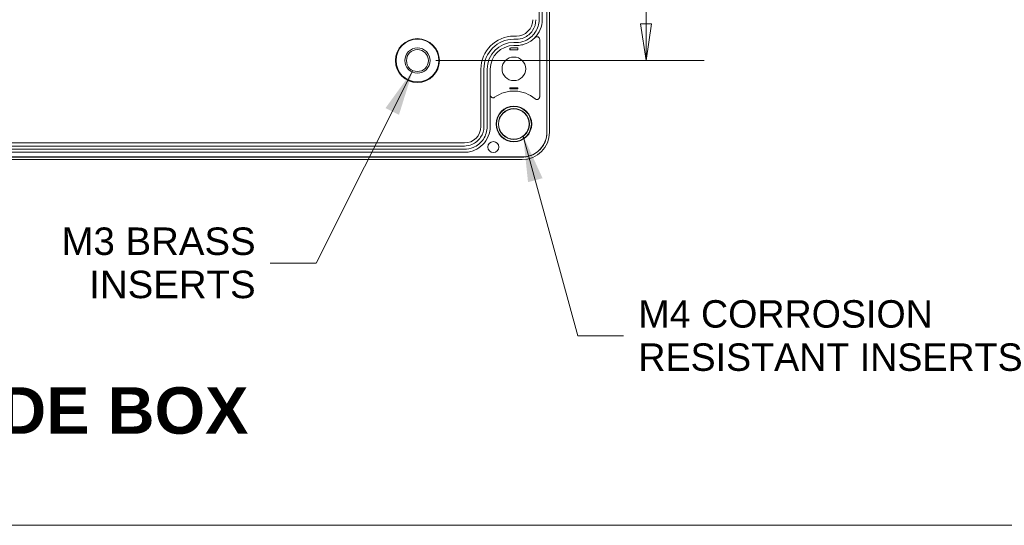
# Model space of a CAD drawing. Header units: millimetres. Extents: x 15 to 916, y 15 to 705.
# Tile 3 of 19: x 203 to 383, y 25 to 117. Entities that reach past the tile are written whole.
import ezdxf

# ---------------------------------------------------------------- set-up
doc = ezdxf.new("R2010")
doc.units = ezdxf.units.MM
doc.header["$LTSCALE"] = 3.333333
doc.layers.get('0').update_dxf_attribs({"lineweight": 25})
for name, color, linetype, lineweight in [('Dimension (ANSI)', 7, 'Continuous', 9), ('Sketch Geometry (ANSI)', 7, 'Continuous', 9), ('Symbol (ANSI)', 7, 'Continuous', 9), ('Visible (ANSI)', 7, 'Continuous', 9)]:
    doc.layers.add(name, color=color, linetype=linetype, lineweight=lineweight)
doc.styles.add('Label Text (ANSI)', font='arialbd.ttf')
doc.styles.add('Note Text (ANSI)', font='arial.ttf')
doc.dimstyles.new('Default - mm (ANSI)', dxfattribs={"dimscale": 3.333333, "dimtxt": 1.7, "dimasz": 2, "dimexe": 3.175, "dimexo": 1, "dimgap": 0.8, "dimtad": 0, "dimtih": 1, "dimtoh": 1, "dimrnd": 1e-08, "dimzin": 4, "dimdsep": 46, "dimtxsty": 'Note Text (ANSI)', "dimblk": 'Filled-1', "dimcen": 0.09, "dimdle": 10, "dimclrd": 256, "dimclre": 256, "dimclrt": 256, "dimadec": 1, "dimazin": 0, "dimtfac": 1.792941, "dimtofl": 0, "dimtmove": 0, "dimatfit": 3, "dimfxl": 1, "dimtolj": 1, "dimtzin": 0, "dimlwd": -1, "dimlwe": -1, "dimarcsym": 0})
doc.dimstyles.new('Default - mm (ANSI)$7', dxfattribs={"dimscale": 3.333333, "dimtxt": 1.7, "dimasz": 2.5, "dimexe": 3.175, "dimexo": 1, "dimgap": 0.8, "dimtad": 0, "dimtih": 1, "dimtoh": 1, "dimrnd": 1e-08, "dimzin": 4, "dimdsep": 46, "dimtxsty": 'Note Text (ANSI)', "dimblk": 'Filled-1', "dimcen": 0.09, "dimdle": 10, "dimclrd": 256, "dimclre": 256, "dimclrt": 256, "dimadec": 1, "dimazin": 0, "dimtfac": 1.792941, "dimtofl": 0, "dimtmove": 0, "dimatfit": 3, "dimfxl": 1, "dimtolj": 1, "dimtzin": 0, "dimlwd": -1, "dimlwe": -1, "dimarcsym": 0})

# ---------------------------------------------------------------- blocks, each defined once
blk = doc.blocks.new('Borders Hammond border')
at = {"layer": 'Sketch Geometry (ANSI)'}
blk.add_line((7.5, 7.5), (271.9, 7.5), dxfattribs=at)
blk = doc.blocks.new('Filled-1')
at = {"color": 0}
for p, q in [((0, 0), (-1, 0.15)), ((-1, 0.15), (-1, -0.15)), ((-1, 0), (0, 0)), ((-1, -0.15), (0, 0))]:
    blk.add_line(p, q, dxfattribs=at)
at = {"color": 0, "flags": 128}
blk.add_lwpolyline([(-1, -0.15), (0, 0), (-1, 0.15), (-1, -0.15)], dxfattribs=at)
at = {"color": 0}
blk.add_solid([(-1, -0.15), (0, 0), (-1, 0.15), (-1, -0.15)], dxfattribs=at)
blk = doc.blocks.new('*D49')
at = {"layer": 'Defpoints', "color": 0, "transparency": 16777216}
for p in [(289.76, 151.62), (275.76, 109.62), (317.37, 109.62)]:
    blk.add_point(p, dxfattribs=at)
at = {"layer": 'Dimension (ANSI)', "transparency": 16777216}
for p, q in [((293.09, 151.62), (327.95, 151.62)), ((317.37, 144.95), (317.37, 142.48)), ((317.37, 116.29), (317.37, 118.76)), ((279.09, 109.62), (327.95, 109.62))]:
    blk.add_line(p, q, dxfattribs=at)
at = {"layer": 'Dimension (ANSI)', "transparency": 16777216, "xscale": 6.666666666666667, "yscale": 6.666666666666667, "zscale": 6.666666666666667}
for p, rotation in [((317.37, 151.62), 90), ((317.37, 109.62), 270)]:
    blk.add_blockref('Filled-1', p, dxfattribs=dict(at, rotation=rotation))
at = {"layer": 'Dimension (ANSI)', "transparency": 16777216, "char_height": 5.667, "attachment_point": 5, "style": 'Note Text (ANSI)'}
for s, insert in [('\\A1; 42.00', (317.37, 136.18)), ('\\A1;[1.65]', (317.37, 124.32))]:
    blk.add_mtext(s, dxfattribs=dict(at, insert=insert))

msp = doc.modelspace()

# ---------------------------------------------------------------- linework, layer by layer
at = {"layer": 'Visible (ANSI)'}
for p, q in [((299.3072, 96.5706), (299.3072, 206.6721)), ((299.3246, 96.5706), (299.3246, 206.6721)), ((299.7897, 206.6547), (299.7897, 96.5881)), ((297.9045, 186.1717), (297.9045, 117.071)), ((298.4572, 186.1717), (298.4572, 117.071)), ((293.7572, 114.0714), (293.3072, 114.0714)), ((293.7572, 113.5187), (293.3072, 113.5187)), ((293.7572, 112.924), (293.3072, 112.924)), ((298.0072, 113.469), (298.0072, 103.032)), ((292.5608, 111.575), (292.5976, 111.6118)), ((293.7572, 112.3714), (293.3072, 112.3714)), ((293.3072, 111.9533), (293.7572, 111.9533)), ((293.7572, 111.5739), (293.3072, 111.5739)), ((294.0547, 111.5738), (294.0178, 111.6108)), ((287.3072, 108.0714), (287.3072, 97.6212)), ((287.8598, 108.0714), (287.8598, 97.6212)), ((288.4545, 108.0714), (288.4545, 97.6212)), ((289.0072, 108.0714), (289.0072, 103.3447)), ((292.5623, 104.6662), (292.5997, 104.6288)), ((294.052, 104.6662), (294.0146, 104.6288)), ((289.0072, 103.3447), (289.0072, 97.6212)), ((284.3074, 94.6214), (135.2069, 94.6214)), ((284.3074, 94.0687), (135.2069, 94.0687)), ((284.3074, 93.474), (135.2069, 93.474)), ((124.7064, 92.0714), (294.8079, 92.0714)), ((124.7064, 92.0539), (294.8079, 92.0539)), ((294.7905, 91.5888), (124.7239, 91.5888)), ((284.3074, 92.9214), (135.2069, 92.9214))]:
    msp.add_line(p, q, dxfattribs=at)
for centre, radius in [((275.7572, 109.6214), 3.9997), ((275.7572, 109.6214), 3.895), ((275.7572, 109.6214), 2.3), ((275.7572, 109.6214), 1.9956), ((293.3072, 108.1214), 2.15), ((293.3072, 98.0714), 3.25), ((293.3072, 98.0714), 3.18), ((293.3072, 98.0714), 2.8194), ((293.3072, 98.0714), 2.7697), ((289.5739, 93.8714), 1)]:
    msp.add_circle(centre, radius, dxfattribs=at)
for centre, radius, start, end in [((293.3072, 108.0714), 6, 90, 180), ((293.3072, 108.0714), 5.4474, 90, 180), ((293.3072, 108.0714), 4.8526, 90, 180), ((293.3072, 108.0714), 4.3, 90, 180), ((293.3072, 108.0714), 3.882, 90, 100.353009), ((293.3072, 98.0714), 6, 49.74631, 125.777134), ((293.3072, 98.0714), 6.418, 83.759682, 96.240318)]:
    msp.add_arc(centre, radius, start, end, dxfattribs=at)
for centre, major_axis, ratio, start_param, end_param in [((293.7567, 117.0715), (2.6838, -1.3418), 0.99980964, 5.17608228, 6.74672631), ((284.3074, 97.6212), (0.0002, -2.9999), 0.99996191, 6.2831092, 7.85390552), ((294.789, 96.5896), (3.5366, -3.5366), 0.99969546, 5.49793944, 7.06843118)]:
    msp.add_ellipse(centre, major_axis=major_axis, ratio=ratio, start_param=start_param, end_param=end_param, dxfattribs=at)
for points, knots in [([(297.9045, 117.071), (297.9045, 116.2567), (297.4106, 114.63), (295.6578, 113.1929), (294.3001, 112.924), (293.7572, 112.924)], [2.67805165, 2.67805165, 2.67805165, 2.67805165, 3.26704316, 3.85603467, 4.24869568, 4.24869568, 4.24869568, 4.24869568]), ([(297.3098, 117.071), (297.3098, 116.3735), (296.8867, 114.9801), (295.3853, 113.7491), (294.2222, 113.5187), (293.7572, 113.5187)], [2.67805165, 2.67805165, 2.67805165, 2.67805165, 3.26704316, 3.85603467, 4.24869568, 4.24869568, 4.24869568, 4.24869568]), ([(298.4572, 117.071), (298.4572, 116.459), (298.3376, 115.8529), (297.881, 114.7402), (297.5557, 114.241), (297.1467, 113.8153)], [0, 0, 0, 0, 0.18359486, 0.18359486, 0.360821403, 0.360821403, 0.360821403, 0.360821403]), ([(297.1467, 113.8153), (297.1321, 113.8), (297.1173, 113.7849), (296.6725, 113.3342), (296.1617, 112.9868), (295.3083, 112.6234), (295.0061, 112.5293), (294.3876, 112.4031), (294.0728, 112.3714), (293.7572, 112.3714)], [0.360821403, 0.360821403, 0.360821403, 0.360821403, 0.367176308, 0.367176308, 0.550763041, 0.550763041, 0.645451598, 0.645451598, 0.7401398, 0.7401398, 0.7401398, 0.7401398]), ([(298.0072, 113.469), (298.0072, 113.5342), (297.9944, 113.5988), (297.9449, 113.7193), (297.9087, 113.7742), (297.8172, 113.8668), (297.7629, 113.9037), (297.6431, 113.9547), (297.5789, 113.9682), (297.4488, 113.9698), (297.3842, 113.9579), (297.2904, 113.9209), (297.2586, 113.9041), (297.1991, 113.8642), (297.1715, 113.8411), (297.1467, 113.8153)], [0, 0, 0, 0, 0.019563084, 0.019563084, 0.039103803, 0.039103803, 0.058623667, 0.058623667, 0.078136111, 0.078136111, 0.097658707, 0.097658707, 0.108404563, 0.108404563, 0.119152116, 0.119152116, 0.119152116, 0.119152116]), ([(292.5608, 111.575), (292.561, 111.5856), (292.5611, 111.5957), (292.5625, 111.676), (292.5642, 111.743), (292.5673, 111.8179), (292.5692, 111.8415), (292.5709, 111.8435)], [0.418442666, 0.418442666, 0.418442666, 0.418442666, 0.4225079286, 0.4225079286, 0.4522647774, 0.4522647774, 0.4802976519, 0.4802976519, 0.4802976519, 0.4802976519]), ([(292.6095, 111.8901), (292.608, 111.8054), (292.6061, 111.7377), (292.6021, 111.6407), (292.5999, 111.614), (292.5976, 111.6118)], [0, 0, 0, 0, 0.0370189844, 0.0370189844, 0.0756786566, 0.0756786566, 0.0756786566, 0.0756786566]), ([(294.0178, 111.6108), (294.0155, 111.613), (294.0132, 111.6408), (294.0099, 111.7224), (294.0088, 111.7602), (294.0066, 111.8501), (294.0057, 111.9018), (294.0048, 111.9593)], [0, 0, 0, 0, 0.0391823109, 0.0391823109, 0.0619502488, 0.0619502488, 0.084710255, 0.084710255, 0.084710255, 0.084710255]), ([(294.0435, 111.9226), (294.0452, 111.9209), (294.047, 111.8993), (294.0503, 111.8183), (294.0519, 111.7593), (294.0537, 111.6508), (294.0543, 111.6135), (294.0547, 111.5738)], [-0.1247229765, -0.1247229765, -0.1247229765, -0.1247229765, -0.0938360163, -0.0938360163, -0.0626040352, -0.0626040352, -0.0481083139, -0.0481083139, -0.0481083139, -0.0481083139]), ([(292.5623, 104.6662), (292.8177, 104.6656), (293.0703, 104.6652), (293.544, 104.6652), (293.7967, 104.6656), (294.052, 104.6662)], [0.873756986, 0.873756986, 0.873756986, 0.873756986, 0.944818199, 0.944818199, 1.015879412, 1.015879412, 1.015879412, 1.015879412]), ([(292.5709, 104.4859), (292.5692, 104.4874), (292.5673, 104.5104), (292.5646, 104.5742), (292.5634, 104.6167), (292.5623, 104.6662)], [0.2389675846, 0.2389675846, 0.2389675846, 0.2389675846, 0.2671452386, 0.2671452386, 0.2890804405, 0.2890804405, 0.2890804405, 0.2890804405]), ([(292.5997, 104.6288), (292.6015, 104.627), (292.6033, 104.6104), (292.6066, 104.5494), (292.6081, 104.5064), (292.6095, 104.4514)], [0, 0, 0, 0, 0.0304467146, 0.0304467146, 0.0597941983, 0.0597941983, 0.0597941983, 0.0597941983]), ([(294.0048, 104.4514), (294.0062, 104.5063), (294.0078, 104.5493), (294.0111, 104.6103), (294.0128, 104.627), (294.0146, 104.6288)], [0, 0, 0, 0, 0.0292934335, 0.0292934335, 0.0597846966, 0.0597846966, 0.0597846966, 0.0597846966]), ([(294.052, 104.6662), (294.051, 104.6167), (294.0497, 104.5742), (294.047, 104.5104), (294.0451, 104.4874), (294.0435, 104.4859)], [0.1861047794, 0.1861047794, 0.1861047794, 0.1861047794, 0.2080399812, 0.2080399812, 0.2362176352, 0.2362176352, 0.2362176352, 0.2362176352]), ([(289.0072, 103.3447), (289.0072, 103.2796), (289.0199, 103.215), (289.0694, 103.0945), (289.1056, 103.0397), (289.1971, 102.947), (289.2514, 102.9101), (289.3712, 102.8592), (289.4354, 102.8456), (289.5537, 102.8441), (289.6067, 102.8519), (289.7083, 102.884), (289.7562, 102.908), (289.7994, 102.9391)], [0, 0, 0, 0, 0.019549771, 0.019549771, 0.039083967, 0.039083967, 0.058605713, 0.058605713, 0.078125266, 0.078125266, 0.094097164, 0.094097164, 0.110071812, 0.110071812, 0.110071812, 0.110071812]), ([(297.1842, 102.6505), (297.234, 102.6084), (297.2915, 102.5764), (297.4154, 102.5363), (297.4807, 102.5285), (297.6105, 102.5385), (297.6738, 102.5561), (297.7901, 102.6145), (297.8419, 102.6548), (297.9238, 102.7491), (297.9546, 102.8009), (297.9965, 102.9129), (298.0072, 102.9722), (298.0072, 103.032)], [0, 0, 0, 0, 0.019554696, 0.019554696, 0.039091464, 0.039091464, 0.058612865, 0.058612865, 0.078130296, 0.078130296, 0.096068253, 0.096068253, 0.114010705, 0.114010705, 0.114010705, 0.114010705]), ([(289.0072, 97.6212), (289.0072, 97.0092), (288.8876, 96.4031), (288.4229, 95.2707), (288.0822, 94.7553), (287.2224, 93.8842), (286.7116, 93.5367), (285.8581, 93.1734), (285.5561, 93.0793), (284.9377, 92.9531), (284.623, 92.9214), (284.3074, 92.9214)], [0, 0, 0, 0, 0.183602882, 0.183602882, 0.36720401, 0.36720401, 0.550800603, 0.550800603, 0.64546832, 0.64546832, 0.740136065, 0.740136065, 0.740136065, 0.740136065]), ([(288.4545, 97.6212), (288.4545, 96.8069), (287.9606, 95.1802), (286.208, 93.743), (284.8503, 93.474), (284.3074, 93.474)], [1.57087244, 1.57087244, 1.57087244, 1.57087244, 2.15992106, 2.74896968, 3.14166876, 3.14166876, 3.14166876, 3.14166876]), ([(287.8598, 97.6212), (287.8598, 96.9237), (287.4367, 95.5303), (285.9355, 94.2991), (284.7724, 94.0687), (284.3074, 94.0687)], [1.57087244, 1.57087244, 1.57087244, 1.57087244, 2.15992106, 2.74896968, 3.14166876, 3.14166876, 3.14166876, 3.14166876]), ([(294.8079, 92.0714), (295.394, 92.0714), (295.9744, 92.1858), (297.0585, 92.6308), (297.5518, 92.9569), (298.3856, 93.78), (298.7182, 94.269), (299.0659, 95.0859), (299.156, 95.3751), (299.2768, 95.9671), (299.3072, 96.2685), (299.3072, 96.5706)], [0, 0, 0, 0, 0.175807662, 0.175807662, 0.351559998, 0.351559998, 0.527295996, 0.527295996, 0.617926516, 0.617926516, 0.708563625, 0.708563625, 0.708563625, 0.708563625]), ([(294.8079, 92.0539), (295.6949, 92.0539), (297.4666, 92.5918), (299.0317, 94.5005), (299.3246, 95.9793), (299.3246, 96.5706)], [2.35634678, 2.35634678, 2.35634678, 2.35634678, 2.94528119, 3.53421559, 3.92683852, 3.92683852, 3.92683852, 3.92683852])]:
    msp.add_open_spline(points, degree=3, knots=knots, dxfattribs=at)
for points, degree in [([(293.3072, 111.5739), (293.0725, 111.5739), (292.809, 111.5742), (292.5608, 111.575)], 3), ([(292.6095, 111.8901), (292.5901, 111.8668), (292.5709, 111.8435)], 2), ([(293.7572, 111.9533), (293.8398, 111.9533), (293.9224, 111.9553), (294.0048, 111.9593)], 3), ([(294.0547, 111.5738), (293.9554, 111.5739), (293.8569, 111.5739), (293.7572, 111.5739)], 3), ([(294.0048, 111.9593), (294.0177, 111.947), (294.0306, 111.9348), (294.0435, 111.9226)], 3), ([(292.5709, 104.4859), (292.5903, 104.4687), (292.6095, 104.4514)], 2), ([(294.0048, 104.4514), (294.0241, 104.4687), (294.0435, 104.4859)], 2)]:
    msp.add_open_spline(points, degree=degree, dxfattribs=at)

# ---------------------------------------------------------------- block references
at = {"xscale": 3.333333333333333, "yscale": 3.333333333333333, "zscale": 3.333333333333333}
msp.add_blockref('Borders Hammond border', (0, 0), dxfattribs=at)

# ---------------------------------------------------------------- texts
at = {"layer": 'Symbol (ANSI)', "char_height": 5, "line_spacing_factor": 0.944221, "style": 'Note Text (ANSI)'}
for s, insert, width, attachment_point in [('M3 BRASS \\PINSERTS', (246.3229, 72.7601), 37.271345, 6), ('\\fArial|b0|i0;M4 CORROSION\\P\\fArial|b0|i0;RESISTANT INSERTS\\P', (315.9418, 59.5236), 71.432932, 4)]:
    msp.add_mtext(s, dxfattribs=dict(at, insert=insert, width=width, attachment_point=attachment_point))
at = {"layer": 'Symbol (ANSI)', "insert": (176.6684, 41.5534), "char_height": 8.46667, "attachment_point": 7, "style": 'Label Text (ANSI)'}
msp.add_mtext('INSIDE BOX', dxfattribs=at)

# ---------------------------------------------------------------- dimensions: what is measured, and where the dimension line sits
at = {"layer": 'Dimension (ANSI)'}
dim = msp.add_linear_dim(base=(317.3658, 109.6214), p1=(289.7572, 151.6214), p2=(275.7572, 109.6214), angle=90, text=' <>\\X[1.65]', dimstyle='Default - mm (ANSI)', override={"dimgap": 0.8, "dimdec": 2, "dimpost": '\\X', "dimtol": 0, "dimlim": 0, "dimtp": 0, "dimtm": 0, "dimtdec": 2, "dimatfit": 1}, dxfattribs=at)
dim.commit()
dim.dimension.update_dxf_attribs({"geometry": '*D49', "text_midpoint": (317.3658, 130.6214), "dimtype": 160})

# ---------------------------------------------------------------- leaders
at = {"layer": 'Symbol (ANSI)', "annotation_type": 0, "has_hookline": 1}
for points, hookline_direction, text_width in [([(274.916, 107.8117), (257.3229, 72.7601), (248.9896, 72.7601)], 1, 34.4407), ([(295.0091, 95.8863), (304.9418, 59.5236), (313.2752, 59.5236)], 0, 70.498)]:
    msp.add_leader(points, dimstyle='Default - mm (ANSI)$7', override={"dimtad": 0}, dxfattribs=dict(at, hookline_direction=hookline_direction, text_width=text_width))

doc.saveas('drawing.dxf')
